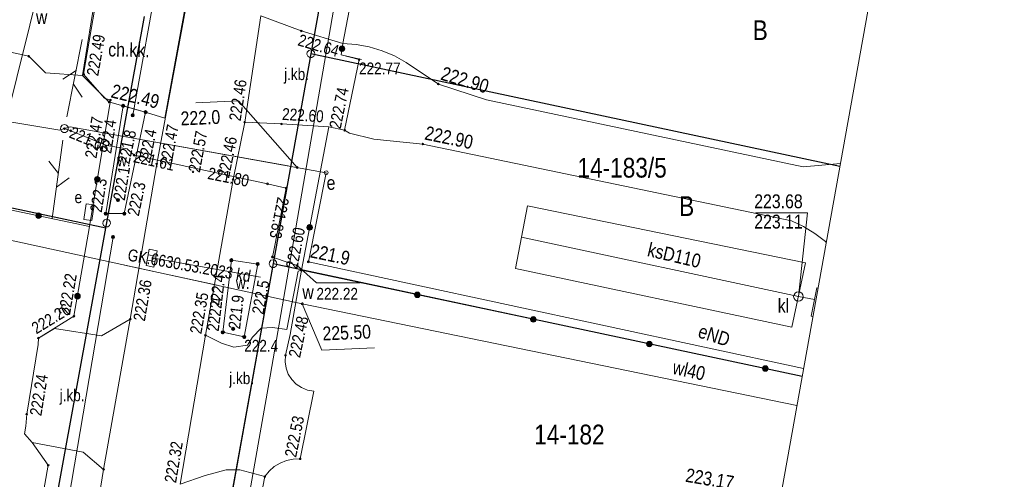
# Model space of a CAD drawing. Header units: metres. Extents: x 0 to 6601798, y -2700 to 5691112.
# Tile 20 of 60: x 6600066 to 6600128, y 5689357 to 5689386. Entities that reach past the tile are written whole.
import ezdxf
from ezdxf.enums import TextEntityAlignment as Align

# ---------------------------------------------------------------- set-up
doc = ezdxf.new("R2010")
doc.units = ezdxf.units.M
doc.header["$MEASUREMENT"] = 0
for name, color, linetype, lineweight in [('AS__Nowe_granice', 150, 'Continuous', 30), ('Kontury', 7, 'Continuous', 5), ('Numery_dzialek', 150, 'Continuous', 5), ('OTK_E_T_0', 7, 'Continuous', 5), ('OTK_E_T_4', 7, 'Continuous', 5), ('OTK_L_0', 7, 'Continuous', 5), ('OTK_L_5', 7, 'Continuous', 5), ('OTK_L_8', 7, 'Continuous', 5), ('OTO_L_0', 7, 'Continuous', 5), ('OTO_L_1', 7, 'Continuous', 5), ('OTO_L_2', 7, 'Continuous', 5), ('OTR_T_0', 7, 'Continuous', 5), ('OTR_T_1', 7, 'Continuous', 5), ('P_SUK_T_1', 7, 'Continuous', 5), ('P_SUKP_E_T_0', 7, 'Continuous', 5), ('P_SUKP_L_0', 7, 'Continuous', 5), ('podzial_uzytki', 7, 'Continuous', 5), ('Punkty', 7, 'Continuous', 5), ('SDROK_T_1', 7, 'Continuous', 5), ('SDRPK_L_2', 7, 'Continuous', 5), ('SUE_E_T_1', 7, 'Continuous', 5), ('SUE_T_4', 7, 'Continuous', 5), ('SUL_L_1', 7, 'Continuous', 5), ('SUP_T_2', 7, 'Continuous', 5), ('SUTR_T_0', 7, 'Continuous', 5), ('SZOPO_L_0', 7, 'Continuous', 5), ('UEEOA_T_10', 7, 'Continuous', 5), ('UEEOA_T_3', 7, 'Continuous', 5), ('UEEOA_T_9', 7, 'Continuous', 5), ('UEEOC_T_0', 7, 'Continuous', 5), ('UEEOO_T_0', 7, 'Continuous', 5), ('UEEPB_L_0', 7, 'Continuous', 5), ('UEEPON_L_1', 7, 'Continuous', 5), ('UKKOA_T_25', 7, 'Continuous', 5), ('UKKOC_T_8', 7, 'Continuous', 5), ('UKKOO_T_7', 7, 'Continuous', 5), ('UKKPA_L_14', 7, 'Continuous', 5), ('UKKPOL_L_1', 7, 'Continuous', 5), ('UTTOA_T_14', 7, 'Continuous', 5), ('UTTPOM_L_1', 7, 'Continuous', 5), ('UWWOA_T_2', 7, 'Continuous', 5), ('UWWOA_T_3', 7, 'Continuous', 5), ('UWWOC_T_3', 7, 'Continuous', 5), ('UWWOO_T_1', 7, 'Continuous', 5), ('UWWPB_L_1', 7, 'Continuous', 5), ('UWWPL_L_0', 7, 'Continuous', 5), ('UWWPM_L_1', 7, 'Continuous', 5), ('Uzytki', 7, 'Continuous', 5), ('WUKOS_T_1', 7, 'Continuous', 5)]:
    doc.layers.add(name, color=color, linetype=linetype, lineweight=lineweight)
doc.styles.add('STYL_ARIAL', font='ARIALN.TTF')

# ---------------------------------------------------------------- blocks, each defined once
blk = doc.blocks.new('GRT')
at = {"color": 7, "flags": 128}
blk.add_lwpolyline([(0, 2.5), (1.352, 2.103), (2.274, 1.039), (2.475, -0.356), (1.889, -1.637), (0.704, -2.399), (-0.704, -2.399), (-1.889, -1.637), (-2.475, -0.356), (-2.274, 1.039), (-1.352, 2.103), (0, 2.5)], dxfattribs=at)
blk = doc.blocks.new('801')
at = {"color": 0}
for radius in [1, 0.9, 0.8, 0.7, 0.6, 0.5, 0.4, 0.3, 0.2, 0.1]:
    blk.add_circle((0, 0), radius, dxfattribs=at)
blk = doc.blocks.new('403')
at = {"color": 0}
blk.add_circle((0, 0), 0.5, dxfattribs=at)
blk = doc.blocks.new('509')
at = {"color": 0}
for p, q in [((-5, -2.5), (-5, 2.5)), ((-5, 2.5), (5.5, 2.5)), ((-1.5, 2.5), (-1.5, -2.5)), ((2, 2.5), (2, -2.5)), ((5.5, 2.5), (5.5, -2.5)), ((5.5, -2.5), (-5, -2.5))]:
    blk.add_line(p, q, dxfattribs=at)
blk = doc.blocks.new('4_SUES')
at = {"color": 7, "flags": 128}
for points in [[(-5, 2.5), (-5, -2.5)], [(5, 2.5), (-5, 2.5)], [(5, -2.5), (5, 2.5)], [(-5, -2.5), (5, -2.5)]]:
    blk.add_lwpolyline(points, dxfattribs=at)
blk = doc.blocks.new('4_SUPP')
at = {"color": 7, "flags": 128}
blk.add_lwpolyline([(0, 2.5), (1.352, 2.103), (2.274, 1.039), (2.475, -0.356), (1.889, -1.637), (0.704, -2.399), (-0.704, -2.399), (-1.889, -1.637), (-2.475, -0.356), (-2.274, 1.039), (-1.352, 2.103), (0, 2.5)], dxfattribs=at)
blk = doc.blocks.new('4_SUPS')
at = {"color": 7, "flags": 128}
blk.add_lwpolyline([(0, 0.625), (0.442, 0.442), (0.625, 0), (0.442, -0.442), (0, -0.625), (-0.442, -0.442), (-0.625, 0), (-0.442, 0.442), (0, 0.625)], dxfattribs=at)
blk = doc.blocks.new('ARM')
at = {"color": 7, "flags": 128}
blk.add_lwpolyline([(0, 1.25), (0.884, 0.884), (1.25, 0), (0.884, -0.884), (0, -1.25), (-0.884, -0.884), (-1.25, 0), (-0.884, 0.884), (0, 1.25)], dxfattribs=at)
blk = doc.blocks.new('625')
at = {"color": 0}
blk.add_circle((0, 0), 0.5, dxfattribs=at)
blk = doc.blocks.new('UGE')
at = {"color": 7, "flags": 128}
blk.add_lwpolyline([(0, 0.625), (0.442, 0.442), (0.625, 0), (0.442, -0.442), (0, -0.625), (-0.442, -0.442), (-0.625, 0), (-0.442, 0.442), (0, 0.625)], dxfattribs=at)
blk = doc.blocks.new('PLT')
at = {"color": 7, "flags": 128}
for points in [[(37.5, 0), (30.429, 7.071)], [(7.5, 0), (57.5, 0)], [(28.75, 0), (21.679, -7.071)]]:
    blk.add_lwpolyline(points, dxfattribs=at)
blk = doc.blocks.new('506')
at = {"color": 0}
blk.add_circle((0, 0), 3, dxfattribs=at)

msp = doc.modelspace()

# ---------------------------------------------------------------- linework, layer by layer
at = {"color": 7, "linetype": 'Continuous', "lineweight": 0, "flags": 128}
msp.add_lwpolyline([(6599857.53, 5688500.73), (6599864.97, 5688504.3), (6599871.35, 5688509.54), (6599876.29, 5688516.16), (6599879.05, 5688522.33), (6600062.17, 5689071.37), (6600063.61, 5689077.56), (6600064.24, 5689082.18), (6600098.38, 5689267.84), (6600134.13, 5689466.61), (6600198.69, 5689777.13), (6600210.05, 5689827.78)], dxfattribs=at)
at = {"layer": 'AS__Nowe_granice', "linetype": 'Continuous', "flags": 128}
for points in [[(6600086.68, 5689396), (6600084.48, 5689383.79)], [(6600071.52, 5689372.75), (6600073.96, 5689386.14)], [(6600084.48, 5689383.79), (6600082.09, 5689370.5)], [(6600117.949, 5689376.646), (6600084.48, 5689383.79)], [(6600071.52, 5689372.75), (6600037.93, 5689379.896)], [(6600066.76, 5689346.68), (6600071.52, 5689372.75)], [(6600082.09, 5689370.5), (6600077.41, 5689344.46)], [(6600082.09, 5689370.5), (6600115.563, 5689363.376)]]:
    msp.add_lwpolyline(points, dxfattribs=at)
at = {"layer": 'Kontury', "color": 3, "linetype": 'Continuous', "flags": 128}
for points in [[(6600071.56, 5689373.07), (6600073.96, 5689386.14)], [(6600066.76, 5689346.68), (6600071.56, 5689373.07)], [(6600082.09, 5689370.5), (6600077.43, 5689344.63)], [(6600115.562, 5689363.374), (6600083.69, 5689370.16)]]:
    msp.add_lwpolyline(points, dxfattribs=at)
at = {"layer": 'OTK_L_0', "color": 7, "linetype": 'Continuous', "flags": 128}
for points in [[(6600074.728, 5689376.81), (6600076.878, 5689388.425)], [(6600081.311, 5689386.177), (6600080.295, 5689379.455)], [(6600081.311, 5689386.177), (6600080.295, 5689379.455)], [(6600083.872, 5689385.228), (6600081.311, 5689386.177)], [(6600086.5, 5689384.443), (6600083.872, 5689385.228)], [(6600086.403, 5689383.713), (6600086.5, 5689384.443)], [(6600087.527, 5689383.418), (6600086.403, 5689383.713)], [(6600086.619, 5689378.939), (6600087.527, 5689383.418)], [(6600080.295, 5689379.455), (6600079.56, 5689375.825)], [(6600080.295, 5689379.455), (6600082.626, 5689379.344)], [(6600082.626, 5689379.344), (6600085.626, 5689379.16)], [(6600085.626, 5689379.16), (6600086.619, 5689378.939)], [(6600073.054, 5689366.977), (6600074.728, 5689376.81)], [(6600079.56, 5689375.825), (6600077.809, 5689365.967)], [(6600083.673, 5689370.018), (6600082.963, 5689366.335)], [(6600083.17, 5689366.008), (6600083.879, 5689370.078)], [(6600083.879, 5689370.078), (6600083.673, 5689370.018)], [(6600071.236, 5689365.938), (6600073.054, 5689366.977)], [(6600071.367, 5689357.479), (6600073.054, 5689366.977)], [(6600073.054, 5689366.977), (6600071.367, 5689357.479)], [(6600067.248, 5689365.793), (6600068.272, 5689366.391)], [(6600068.272, 5689366.391), (6600071.236, 5689365.938)], [(6600081.342, 5689366.425), (6600080.795, 5689365.842)], [(6600082.048, 5689366.458), (6600081.342, 5689366.425)], [(6600082.963, 5689366.335), (6600082.048, 5689366.458)], [(6600067.229, 5689365.382), (6600067.248, 5689365.793)], [(6600077.809, 5689365.967), (6600076.207, 5689356.538)], [(6600077.809, 5689365.967), (6600076.207, 5689356.538)], [(6600078.822, 5689365.464), (6600077.809, 5689365.967)], [(6600080.795, 5689365.842), (6600080.463, 5689365.342)], [(6600082.877, 5689364.701), (6600083.17, 5689366.008)], [(6600066.504, 5689360.977), (6600067.229, 5689365.382)], [(6600079.601, 5689365.223), (6600078.822, 5689365.464)], [(6600080.463, 5689365.342), (6600079.601, 5689365.223)], [(6600084.67, 5689362.431), (6600084.27, 5689362.501), (6600083.892, 5689362.652), (6600083.554, 5689362.878), (6600083.271, 5689363.169), (6600083.053, 5689363.512), (6600082.912, 5689363.893), (6600082.852, 5689364.295), (6600082.877, 5689364.701)], [(6600083.804, 5689358.145), (6600084.67, 5689362.431)], [(6600066.448, 5689360.222), (6600066.504, 5689360.977)], [(6600066.37, 5689359.718), (6600066.448, 5689360.222)], [(6600066.85, 5689359.17), (6600066.37, 5689359.718)], [(6600070.084, 5689358.565), (6600066.85, 5689359.17)], [(6600071.367, 5689357.479), (6600070.084, 5689358.565)], [(6600081.567, 5689357.017), (6600081.838, 5689357.359), (6600082.164, 5689357.649), (6600082.536, 5689357.878), (6600082.941, 5689358.04), (6600083.368, 5689358.13), (6600083.804, 5689358.145)], [(6600069.618, 5689346.547), (6600071.367, 5689357.479)], [(6600076.207, 5689356.538), (6600077.796, 5689357.095)], [(6600077.796, 5689357.095), (6600079.119, 5689357.444)], [(6600079.119, 5689357.444), (6600079.978, 5689357.457)], [(6600079.978, 5689357.457), (6600081.567, 5689357.017)]]:
    msp.add_lwpolyline(points, dxfattribs=at)
at = {"layer": 'OTK_L_5', "color": 7, "linetype": 'Continuous', "flags": 128}
for points in [[(6600072.604, 5689380.491), (6600071.503, 5689373.665)], [(6600074.026, 5689380.088), (6600072.604, 5689380.491)], [(6600072.676, 5689373.666), (6600074.026, 5689380.088)], [(6600071.503, 5689373.665), (6600072.676, 5689373.666)], [(6600078.907, 5689366.153), (6600079.45, 5689370.717)], [(6600079.45, 5689370.717), (6600081.116, 5689370.477)], [(6600081.116, 5689370.477), (6600080.266, 5689365.86)], [(6600080.266, 5689365.86), (6600078.907, 5689366.153)]]:
    msp.add_lwpolyline(points, dxfattribs=at)
at = {"layer": 'OTK_L_8', "color": 7, "linetype": 'Continuous', "flags": 128}
for points in [[(6600074.881, 5689389.16), (6600073.211, 5689379.895)], [(6600071.967, 5689372.183), (6600067.637, 5689346.573)]]:
    msp.add_lwpolyline(points, dxfattribs=at)
at = {"layer": 'OTO_L_0', "color": 7, "linetype": 'Continuous', "flags": 128}
for points in [[(6600088.646, 5689395.661), (6600086.5, 5689384.443)], [(6600086.5, 5689384.443), (6600086.403, 5689383.713)], [(6600070.103, 5689382.499), (6600071.428, 5689380.977)], [(6600071.803, 5689380.857), (6600070.471, 5689372.861)], [(6600071.428, 5689380.977), (6600071.803, 5689380.857)], [(6600085.626, 5689379.16), (6600083.879, 5689370.078)], [(6600086.619, 5689378.939), (6600085.626, 5689379.16)], [(6600070.471, 5689372.861), (6600069.496, 5689367.167)], [(6600083.879, 5689370.078), (6600083.17, 5689366.008)], [(6600083.879, 5689370.078), (6600115.561, 5689363.367)], [(6600069.496, 5689367.167), (6600067.248, 5689365.793)], [(6600067.248, 5689365.793), (6600067.229, 5689365.382)], [(6600083.17, 5689366.008), (6600082.877, 5689364.701)], [(6600084.67, 5689362.431), (6600084.27, 5689362.501), (6600083.892, 5689362.652), (6600083.554, 5689362.878), (6600083.271, 5689363.169), (6600083.053, 5689363.512), (6600082.912, 5689363.893), (6600082.852, 5689364.295), (6600082.877, 5689364.701)], [(6600066.448, 5689360.222), (6600066.37, 5689359.718)], [(6600066.37, 5689359.718), (6600066.85, 5689359.17)], [(6600066.85, 5689359.17), (6600067.866, 5689357.738)], [(6600067.866, 5689357.738), (6600065.931, 5689346.69)], [(6600081.567, 5689357.017), (6600081.838, 5689357.359), (6600082.164, 5689357.649), (6600082.536, 5689357.878), (6600082.941, 5689358.04), (6600083.368, 5689358.13), (6600083.804, 5689358.145)], [(6600081.567, 5689357.017), (6600077.483, 5689335.802)]]:
    msp.add_lwpolyline(points, dxfattribs=at)
at = {"layer": 'OTO_L_0', "color": 7, "linetype": 'Continuous'}
for centre, radius in [((6600086.455, 5689384.107), 0.175), ((6600086.455, 5689384.107), 0.158), ((6600086.455, 5689384.107), 0.14), ((6600086.455, 5689384.107), 0.122), ((6600086.455, 5689384.107), 0.105), ((6600086.455, 5689384.107), 0.0875), ((6600086.455, 5689384.107), 0.07), ((6600086.455, 5689384.107), 0.0525), ((6600086.455, 5689384.107), 0.035), ((6600070.967, 5689375.838), 0.175), ((6600070.967, 5689375.838), 0.158), ((6600070.967, 5689375.838), 0.14), ((6600070.967, 5689375.838), 0.122), ((6600070.967, 5689375.838), 0.105), ((6600070.967, 5689375.838), 0.0875), ((6600070.967, 5689375.838), 0.07), ((6600070.967, 5689375.838), 0.0525), ((6600070.967, 5689375.838), 0.035), ((6600084.401, 5689372.794), 0.175), ((6600084.401, 5689372.794), 0.158), ((6600084.401, 5689372.794), 0.14), ((6600084.401, 5689372.794), 0.122), ((6600084.401, 5689372.794), 0.105), ((6600084.401, 5689372.794), 0.0875), ((6600084.401, 5689372.794), 0.07), ((6600084.401, 5689372.794), 0.0525), ((6600084.401, 5689372.794), 0.035), ((6600069.715, 5689368.443), 0.175), ((6600069.715, 5689368.443), 0.158), ((6600069.715, 5689368.443), 0.14), ((6600069.715, 5689368.443), 0.122), ((6600069.715, 5689368.443), 0.105), ((6600069.715, 5689368.443), 0.0875), ((6600069.715, 5689368.443), 0.07), ((6600069.715, 5689368.443), 0.0525), ((6600069.715, 5689368.443), 0.035), ((6600091.216, 5689368.524), 0.175), ((6600091.216, 5689368.524), 0.158), ((6600091.216, 5689368.524), 0.14), ((6600091.216, 5689368.524), 0.122), ((6600091.216, 5689368.524), 0.105), ((6600091.216, 5689368.524), 0.0875), ((6600091.216, 5689368.524), 0.07), ((6600091.216, 5689368.524), 0.0525), ((6600091.216, 5689368.524), 0.035), ((6600098.553, 5689366.97), 0.175), ((6600098.553, 5689366.97), 0.158), ((6600098.553, 5689366.97), 0.14), ((6600098.553, 5689366.97), 0.122), ((6600098.553, 5689366.97), 0.105), ((6600098.553, 5689366.97), 0.0875), ((6600098.553, 5689366.97), 0.07), ((6600098.553, 5689366.97), 0.0525), ((6600098.553, 5689366.97), 0.035), ((6600105.891, 5689365.415), 0.175), ((6600105.891, 5689365.415), 0.158), ((6600105.891, 5689365.415), 0.14), ((6600105.891, 5689365.415), 0.122), ((6600105.891, 5689365.415), 0.105), ((6600105.891, 5689365.415), 0.0875), ((6600105.891, 5689365.415), 0.07), ((6600105.891, 5689365.415), 0.0525), ((6600105.891, 5689365.415), 0.035), ((6600113.228, 5689363.861), 0.175), ((6600113.228, 5689363.861), 0.158), ((6600113.228, 5689363.861), 0.14), ((6600113.228, 5689363.861), 0.122), ((6600113.228, 5689363.861), 0.105), ((6600113.228, 5689363.861), 0.0875), ((6600113.228, 5689363.861), 0.07), ((6600113.228, 5689363.861), 0.0525), ((6600113.228, 5689363.861), 0.035)]:
    msp.add_circle(centre, radius, dxfattribs=at)
at = {"layer": 'OTO_L_1', "color": 7, "linetype": 'Continuous', "flags": 128}
for points in [[(6600070.103, 5689382.499), (6600070.824, 5689386.667)], [(6600087.527, 5689383.418), (6600086.619, 5689378.939)], [(6600066.504, 5689360.977), (6600067.229, 5689365.382)], [(6600084.67, 5689362.431), (6600083.804, 5689358.145)]]:
    msp.add_lwpolyline(points, dxfattribs=at)
at = {"layer": 'OTO_L_2', "color": 7, "linetype": 'Continuous', "flags": 128}
for points in [[(6600086.403, 5689383.713), (6600087.527, 5689383.418)], [(6600066.448, 5689360.222), (6600066.504, 5689360.977)]]:
    msp.add_lwpolyline(points, dxfattribs=at)
at = {"layer": 'P_SUKP_L_0', "color": 30, "linetype": 'Continuous', "flags": 128}
msp.add_lwpolyline([(6600074.41, 5689370.87), (6600081.3, 5689369.64)], dxfattribs=at)
at = {"layer": 'SDRPK_L_2', "color": 7, "linetype": 'Continuous', "flags": 128}
for points in [[(6600076.85, 5689388.46), (6600075.24, 5689379.7)], [(6600070.03, 5689382.4), (6600070.9, 5689387.8)], [(6600066.63, 5689383.63), (6600056.72, 5689385.8)], [(6600086.5, 5689384.44), (6600087.343, 5689384.377), (6600088.174, 5689384.223), (6600088.983, 5689383.98), (6600089.762, 5689383.651), (6600090.5, 5689383.24)], [(6600067.69, 5689382.57), (6600066.63, 5689383.63)], [(6600092.55, 5689381.87), (6600090.5, 5689383.24)], [(6600092.55, 5689381.87), (6600090.5, 5689383.24)], [(6600070.03, 5689382.4), (6600067.69, 5689382.57)], [(6600071.71, 5689380.74), (6600070.03, 5689382.4)], [(6600095.59, 5689380.87), (6600092.55, 5689381.87)], [(6600095.59, 5689380.87), (6600092.55, 5689381.87)], [(6600072.5, 5689380.52), (6600071.71, 5689380.74)], [(6600115.62, 5689376.62), (6600095.59, 5689380.87)], [(6600115.62, 5689376.62), (6600095.59, 5689380.87)], [(6600074.09, 5689380.07), (6600072.5, 5689380.52)], [(6600075.24, 5689379.7), (6600074.09, 5689380.07)], [(6600086.93, 5689378.76), (6600088.46, 5689378.39)], [(6600086.93, 5689378.76), (6600088.46, 5689378.39)], [(6600088.46, 5689378.39), (6600091.57, 5689378.07)], [(6600088.46, 5689378.39), (6600091.57, 5689378.07)], [(6600091.57, 5689378.07), (6600114.88, 5689373.2)], [(6600091.57, 5689378.07), (6600114.88, 5689373.2)], [(6600117.983, 5689376.833), (6600115.62, 5689376.62)], [(6600117.983, 5689376.833), (6600115.62, 5689376.62)], [(6600114.88, 5689373.2), (6600115.64, 5689372.843), (6600116.359, 5689372.408), (6600117.03, 5689371.902), (6600117.087, 5689371.849)], [(6600114.88, 5689373.2), (6600115.64, 5689372.843), (6600116.359, 5689372.408), (6600117.03, 5689371.902), (6600117.087, 5689371.849)]]:
    msp.add_lwpolyline(points, dxfattribs=at)
at = {"layer": 'SUL_L_1', "color": 7, "linetype": 'Continuous', "flags": 128}
for points in [[(6600068.89, 5689379.05), (6600069.3, 5689378.91)], [(6600069.3, 5689378.91), (6600071.57, 5689377.98)], [(6600071.57, 5689377.98), (6600072.85, 5689377.77)], [(6600072.85, 5689377.77), (6600073.3, 5689377.36)], [(6600073.3, 5689377.36), (6600081.74, 5689375.55)], [(6600073.3, 5689377.36), (6600081.74, 5689375.55)], [(6600081.74, 5689375.55), (6600082.92, 5689375.27)], [(6600082.92, 5689375.27), (6600082.05, 5689370.92)], [(6600082.05, 5689370.92), (6600083.1, 5689370.56)], [(6600082.05, 5689370.92), (6600083.1, 5689370.56)], [(6600083.1, 5689370.56), (6600083.61, 5689370.38)]]:
    msp.add_lwpolyline(points, dxfattribs=at)
at = {"layer": 'SUTR_T_0', "color": 30, "linetype": 'Continuous', "flags": 128}
for points in [[(6600083.61, 5689370.38), (6600084.833, 5689369.276)], [(6600084.833, 5689369.276), (6600087.601, 5689369.276)]]:
    msp.add_lwpolyline(points, dxfattribs=at)
at = {"layer": 'SZOPO_L_0', "color": 7, "linetype": 'Continuous', "flags": 128}
for points in [[(6600086.48, 5689383.7), (6600087.68, 5689383.42)], [(6600037.894, 5689379.695), (6600070.47, 5689372.86)], [(6600086.93, 5689378.76), (6600086.619, 5689378.939)]]:
    msp.add_lwpolyline(points, dxfattribs=at)
at = {"layer": 'SZOPO_L_0', "color": 7, "linetype": 'Continuous'}
for radius in [0.175, 0.158, 0.14, 0.122, 0.105, 0.0875, 0.07, 0.0525, 0.035]:
    msp.add_circle((6600067.255, 5689373.535), radius, dxfattribs=at)
at = {"layer": 'UEEOC_T_0', "color": 1, "linetype": 'Continuous', "flags": 128}
for points in [[(6600077.201, 5689380.683), (6600079.901, 5689380.796)], [(6600083.621, 5689376.589), (6600079.901, 5689380.796)]]:
    msp.add_lwpolyline(points, dxfattribs=at)
at = {"layer": 'UEEPB_L_0', "color": 1, "linetype": 'Continuous', "flags": 128}
msp.add_lwpolyline([(6600074.543, 5689378.21), (6600083.046, 5689376.685)], dxfattribs=at)
at = {"layer": 'UEEPON_L_1', "color": 1, "linetype": 'Continuous', "flags": 128}
for points in [[(6600063.647, 5689379.776), (6600068.607, 5689378.942)], [(6600068.607, 5689378.942), (6600068.89, 5689379.05)], [(6600068.607, 5689378.942), (6600068.89, 5689379.05)], [(6600068.89, 5689379.05), (6600069.259, 5689379.15)], [(6600068.89, 5689379.05), (6600069.259, 5689379.15)], [(6600069.259, 5689379.15), (6600085.446, 5689376.255)], [(6600085.446, 5689376.255), (6600084.321, 5689370.613)], [(6600084.321, 5689370.613), (6600115.651, 5689363.869)]]:
    msp.add_lwpolyline(points, dxfattribs=at)
at = {"layer": 'UKKOC_T_8', "color": 30, "linetype": 'Continuous', "flags": 128}
for points in [[(6600112.612, 5689373.712), (6600115.901, 5689373.712)], [(6600115.323, 5689368.419), (6600115.901, 5689373.712)]]:
    msp.add_lwpolyline(points, dxfattribs=at)
at = {"layer": 'UKKPA_L_14', "color": 30, "linetype": 'Continuous', "flags": 128}
for points in [[(6600116.135, 5689367.182), (6600116.481, 5689368.968)], [(6600116.481, 5689368.968), (6600116.566, 5689368.952)], [(6600116.243, 5689367.161), (6600116.135, 5689367.182)]]:
    msp.add_lwpolyline(points, dxfattribs=at)
at = {"layer": 'UKKPOL_L_1', "color": 30, "linetype": 'Continuous', "flags": 128}
for points in [[(6600097.431, 5689370.201), (6600098.196, 5689374.167)], [(6600098.196, 5689374.167), (6600115.774, 5689370.56)], [(6600115.323, 5689368.419), (6600097.809, 5689372.179)], [(6600114.914, 5689366.47), (6600097.431, 5689370.201)], [(6600115.774, 5689370.56), (6600114.914, 5689366.47)], [(6600115.323, 5689368.419), (6600116.342, 5689368.232)]]:
    msp.add_lwpolyline(points, dxfattribs=at)
at = {"layer": 'UTTPOM_L_1', "color": 30, "linetype": 'Continuous', "flags": 128}
for points in [[(6600086.974, 5689392.672), (6600081.91, 5689363.375)], [(6600081.91, 5689363.375), (6600078.761, 5689345.548)]]:
    msp.add_lwpolyline(points, dxfattribs=at)
at = {"layer": 'UWWOC_T_3', "color": 161, "linetype": 'Continuous', "flags": 128}
for points in [[(6600083.941, 5689367.964), (6600085.18, 5689365.03)], [(6600085.18, 5689365.03), (6600088.499, 5689365.169)]]:
    msp.add_lwpolyline(points, dxfattribs=at)
at = {"layer": 'UWWPB_L_1', "color": 161, "linetype": 'Continuous', "flags": 128}
msp.add_lwpolyline([(6600072.687, 5689370.411), (6600078.551, 5689369.136)], dxfattribs=at)
at = {"layer": 'UWWPL_L_0', "color": 161, "linetype": 'Continuous', "flags": 128}
for points in [[(6600083.941, 5689367.964), (6600063.403, 5689372.429)], [(6600115.23, 5689361.524), (6600083.941, 5689367.964)]]:
    msp.add_lwpolyline(points, dxfattribs=at)
at = {"layer": 'UWWPM_L_1', "color": 161, "linetype": 'Continuous', "flags": 128}
msp.add_lwpolyline([(6600070.794, 5689402.093), (6600063.403, 5689372.429)], dxfattribs=at)
at = {"layer": 'Uzytki', "color": 3, "linetype": 'Continuous', "flags": 128}
for points in [[(6600086.68, 5689396), (6600084.48, 5689383.79)], [(6600071.56, 5689373.07), (6600073.96, 5689386.14)], [(6600084.48, 5689383.79), (6600082.09, 5689370.5)], [(6600066.76, 5689346.68), (6600071.56, 5689373.07)], [(6600082.09, 5689370.5), (6600077.43, 5689344.63)], [(6600082.09, 5689370.5), (6600115.562, 5689363.374)]]:
    msp.add_lwpolyline(points, dxfattribs=at)

# ---------------------------------------------------------------- block references
at = {"layer": 'OTR_T_0', "color": 7, "linetype": 'Continuous', "xscale": 0.1, "yscale": 0.1, "zscale": 0.1, "rotation": 0.0008399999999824}
for p in [(6600083.872, 5689385.228), (6600087.527, 5689383.418), (6600070.103, 5689382.499), (6600071.803, 5689380.857), (6600080.295, 5689379.455), (6600082.626, 5689379.344), (6600086.619, 5689378.939), (6600074.728, 5689376.81), (6600077.027, 5689376.311), (6600079.56, 5689375.825), (6600083.879, 5689370.078), (6600069.496, 5689367.167), (6600073.054, 5689366.977), (6600067.248, 5689365.793), (6600077.809, 5689365.967), (6600082.877, 5689364.701), (6600066.504, 5689360.977), (6600083.804, 5689358.145), (6600067.866, 5689357.738), (6600071.367, 5689357.479), (6600081.567, 5689357.017)]:
    msp.add_blockref('403', p, dxfattribs=at)
at = {"layer": 'OTR_T_1', "color": 7, "linetype": 'Continuous', "xscale": 0.1, "yscale": 0.1, "zscale": 0.1, "rotation": 0.0008399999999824}
for p in [(6600072.604, 5689380.491), (6600073.211, 5689379.895), (6600074.026, 5689380.088), (6600072.273, 5689374.532), (6600071.503, 5689373.665), (6600072.676, 5689373.666), (6600071.967, 5689372.183), (6600079.45, 5689370.717), (6600081.116, 5689370.477), (6600079.566, 5689366.376), (6600078.907, 5689366.153), (6600080.266, 5689365.86)]:
    msp.add_blockref('801', p, dxfattribs=at)
at = {"layer": 'P_SUK_T_1', "color": 7, "linetype": 'Continuous', "xscale": 0.1, "yscale": 0.1, "zscale": 0.1, "rotation": 259.30351}
msp.add_blockref('509', (6600074.41, 5689370.87), dxfattribs=at)
at = {"layer": 'Punkty', "color": 7, "linetype": 'Continuous', "xscale": 0.1, "yscale": 0.1, "zscale": 0.1}
for p in [(6600084.48, 5689383.79), (6600071.56, 5689373.07), (6600082.09, 5689370.5)]:
    msp.add_blockref('GRT', p, dxfattribs=at)
at = {"layer": 'SUE_T_4', "color": 1, "linetype": 'Continuous', "xscale": 0.1, "yscale": 0.1, "zscale": 0.1, "rotation": 82.00172}
msp.add_blockref('4_SUES', (6600070.446, 5689373.753), dxfattribs=at)
at = {"layer": 'SUP_T_2', "color": 7, "linetype": 'Continuous', "xscale": 0.1, "yscale": 0.1, "zscale": 0.1}
msp.add_blockref('4_SUPP', (6600068.89, 5689379.05), dxfattribs=at)
at = {"layer": 'SUTR_T_0', "color": 30, "linetype": 'Continuous', "xscale": 0.1, "yscale": 0.1, "zscale": 0.1}
for p in [(6600069.3, 5689378.91), (6600073.3, 5689377.36), (6600081.74, 5689375.55), (6600082.92, 5689375.27), (6600082.05, 5689370.92), (6600083.61, 5689370.38)]:
    msp.add_blockref('4_SUPS', p, dxfattribs=at)
at = {"layer": 'UEEOA_T_10', "color": 1, "linetype": 'Continuous', "xscale": 0.1, "yscale": 0.1, "zscale": 0.1, "rotation": 2.400689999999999}
msp.add_blockref('ARM', (6600085.446, 5689376.255), dxfattribs=at)
at = {"layer": 'UEEOA_T_9', "color": 7, "linetype": 'Continuous', "xscale": 0.1, "yscale": 0.1, "zscale": 0.1}
for rotation in [78.65649000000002, 262.38686]:
    msp.add_blockref('625', (6600068.89, 5689379.05), dxfattribs=dict(at, rotation=rotation))
at = {"layer": 'UEEOC_T_0', "color": 1, "linetype": 'Continuous', "xscale": 0.1, "yscale": 0.1, "zscale": 0.1, "rotation": 2.400689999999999}
for p in [(6600083.621, 5689376.589), (6600084.321, 5689370.613)]:
    msp.add_blockref('UGE', p, dxfattribs=at)
at = {"layer": 'UKKOC_T_8', "color": 7, "linetype": 'Continuous', "xscale": 0.1, "yscale": 0.1, "zscale": 0.1}
msp.add_blockref('506', (6600115.323, 5689368.419), dxfattribs=at)
at = {"layer": 'UTTOA_T_14', "color": 30, "linetype": 'Continuous', "xscale": 0.1, "yscale": 0.1, "zscale": 0.1}
for rotation in [78.65649000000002, 262.35249]:
    msp.add_blockref('PLT', (6600068.89, 5689379.05), dxfattribs=dict(at, rotation=rotation))
at = {"layer": 'UWWOC_T_3', "color": 4, "linetype": 'Continuous', "xscale": 0.1, "yscale": 0.1, "zscale": 0.1, "rotation": 272.38987}
msp.add_blockref('UGE', (6600083.941, 5689367.964), dxfattribs=at)
at = {"layer": 'WUKOS_T_1', "color": 7, "linetype": 'Continuous', "xscale": 0.1, "yscale": 0.1, "zscale": 0.1}
for p in [(6600066.63, 5689383.63), (6600092.55, 5689381.87), (6600071.71, 5689380.74), (6600091.57, 5689378.07)]:
    msp.add_blockref('403', p, dxfattribs=at)

# ---------------------------------------------------------------- texts
at = {"layer": 'Numery_dzialek', "linetype": 'Continuous', "style": 'STYL_ARIAL'}
for s, p in [('14-183/5', (6600101.342, 5689375.572)), ('14-182', (6600098.606, 5689358.684))]:
    msp.add_text(s, height=1.25, dxfattribs=at).set_placement(p, align=Align.BOTTOM_LEFT)
at = {"layer": 'OTK_E_T_0', "color": 7, "linetype": 'Continuous', "style": 'STYL_ARIAL'}
for p in [(6600083.574, 5689382.496), (6600080.102, 5689363.246), (6600069.375, 5689362.166)]:
    msp.add_text('j.kb.', height=0.75, dxfattribs=at).set_placement(p, align=Align.MIDDLE_CENTER)
at = {"layer": 'OTK_E_T_4', "color": 7, "linetype": 'Continuous', "style": 'STYL_ARIAL'}
for p in [(6600072.649, 5689377.027), (6600080.166, 5689369.277)]:
    msp.add_text('w.', height=0.75, dxfattribs=at).set_placement(p, align=Align.MIDDLE_CENTER)
at = {"layer": 'OTR_T_0', "color": 7, "linetype": 'Continuous', "style": 'STYL_ARIAL'}
for s, rotation, p in [('222.49', 80.2, (6600070.288, 5689382.467)), ('222.64', 343.4, (6600083.818, 5689385.048)), ('222.47', 79.5, (6600074.912, 5689376.776)), ('222.36', 80.3, (6600073.239, 5689366.945)), ('222.48', 78, (6600083.06, 5689364.662)), ('222.24', 80.7, (6600066.689, 5689360.947))]:
    msp.add_text(s, height=0.75, rotation=rotation, dxfattribs=at).set_placement(p, align=Align.TOP_LEFT)
msp.add_text('222.77', height=0.75, dxfattribs=at).set_placement((6600087.527, 5689383.231), align=Align.TOP_LEFT)
for s, rotation, p in [('222.46', 81.4, (6600080.26, 5689379.46)), ('222.74', 78.5, (6600086.584, 5689378.946)), ('222.60', 356.5, (6600082.628, 5689379.379)), ('222.46', 78.6, (6600079.525, 5689375.832)), ('222.60', 79.1, (6600083.844, 5689370.085)), ('222.22', 80.3, (6600069.461, 5689367.173)), ('222.35', 79.9, (6600077.774, 5689365.973)), ('222.26', 31.4, (6600067.23, 5689365.823)), ('222.53', 78.6, (6600083.769, 5689358.152)), ('222.32', 80.4, (6600076.172, 5689356.544))]:
    msp.add_text(s, height=0.75, rotation=rotation, dxfattribs=at).set_placement(p, align=Align.BOTTOM_LEFT)
msp.add_text('222.47', height=0.75, rotation=80.5, dxfattribs=at).set_placement((6600071.571, 5689379.686), align=Align.BOTTOM_RIGHT)
msp.add_text('222.57', height=0.75, rotation=79.5, dxfattribs=at).set_placement((6600077.088, 5689376.3), align=Align.MIDDLE_LEFT)
at = {"layer": 'OTR_T_1', "color": 7, "linetype": 'Continuous', "style": 'STYL_ARIAL'}
for rotation, p in [(80.8, (6600072.411, 5689379.517)), (83.2, (6600079.297, 5689369.736))]:
    msp.add_text('222.4', height=0.75, rotation=rotation, dxfattribs=at).set_placement(p, align=Align.BOTTOM_RIGHT)
msp.add_text('221.8', height=0.75, rotation=78.1, dxfattribs=at).set_placement((6600073.075, 5689378.946), align=Align.MIDDLE_RIGHT)
for s, rotation, p in [('222.4', 78.1, (6600074.005, 5689379.078)), ('222.5', 79.6, (6600081.128, 5689369.502))]:
    msp.add_text(s, height=0.75, rotation=rotation, dxfattribs=at).set_placement(p, align=Align.TOP_RIGHT)
for s, rotation, p in [('222.1', 80.8, (6600072.335, 5689374.522)), ('221.9', 83.2, (6600079.628, 5689366.369))]:
    msp.add_text(s, height=0.75, rotation=rotation, dxfattribs=at).set_placement(p, align=Align.MIDDLE_LEFT)
for s, rotation, p in [('222.3', 80.8, (6600071.468, 5689373.671)), ('222.4', 83.2, (6600078.872, 5689366.157))]:
    msp.add_text(s, height=0.75, rotation=rotation, dxfattribs=at).set_placement(p, align=Align.BOTTOM_LEFT)
msp.add_text('222.3', height=0.75, rotation=78.1, dxfattribs=at).set_placement((6600072.86, 5689373.627), align=Align.TOP_LEFT)
msp.add_text('222.4', height=0.75, dxfattribs=at).set_placement((6600080.266, 5689365.673), align=Align.TOP_LEFT)
at = {"layer": 'P_SUKP_E_T_0', "color": 30, "linetype": 'Continuous', "style": 'STYL_ARIAL'}
msp.add_text('GK.6630.53.2023 kd', height=0.75, rotation=349.8782, dxfattribs=at).set_placement((6600076.791, 5689370.381), align=Align.MIDDLE_CENTER)
at = {"layer": 'podzial_uzytki', "color": 3, "linetype": 'Continuous', "style": 'STYL_ARIAL'}
for p in [(6600112.432, 5689384.279), (6600107.778, 5689373.142)]:
    msp.add_text('B', height=1.25, dxfattribs=at).set_placement(p, align=Align.BOTTOM_LEFT)
at = {"layer": 'SDROK_T_1', "color": 7, "linetype": 'Continuous', "style": 'STYL_ARIAL'}
msp.add_text('ch.kk.', height=0.875, rotation=358.741, dxfattribs=at).set_placement((6600072.973, 5689384.032), align=Align.MIDDLE_CENTER)
at = {"layer": 'SUE_E_T_1', "color": 7, "linetype": 'Continuous', "style": 'STYL_ARIAL'}
msp.add_text('e', height=0.75, dxfattribs=at).set_placement((6600070.01, 5689374.104), align=Align.BOTTOM_RIGHT)
at = {"layer": 'SUTR_T_0', "color": 30, "linetype": 'Continuous', "style": 'STYL_ARIAL'}
for s, rotation, p in [('221.63', 337.721, (6600069.276, 5689378.852)), ('221.61', 347.595, (6600073.287, 5689377.299))]:
    msp.add_text(s, height=0.75, rotation=rotation, dxfattribs=at).set_placement(p, align=Align.MIDDLE_LEFT)
for s, rotation, p in [('221.80', 348.678, (6600080.558, 5689375.723)), ('221.83', 258.577, (6600082.225, 5689372.102))]:
    msp.add_text(s, height=0.75, rotation=rotation, dxfattribs=at).set_placement(p, align=Align.MIDDLE_RIGHT)
msp.add_text('222.22', height=0.75, dxfattribs=at).set_placement((6600084.833, 5689368.588), align=Align.MIDDLE_LEFT)
at = {"layer": 'UEEOA_T_3', "color": 7, "linetype": 'Continuous', "style": 'STYL_ARIAL'}
msp.add_text('e', height=0.875, rotation=2.3991, dxfattribs=at).set_placement((6600085.456, 5689376.036), align=Align.TOP_LEFT)
at = {"layer": 'UEEOC_T_0', "color": 1, "linetype": 'Continuous', "style": 'STYL_ARIAL'}
msp.add_text('222.0', height=0.875, rotation=2.3984, dxfattribs=at).set_placement((6600078.728, 5689380.228), align=Align.TOP_RIGHT)
msp.add_text('221.9', height=0.875, rotation=348.0807, dxfattribs=at).set_placement((6600084.329, 5689370.653), align=Align.BOTTOM_LEFT)
at = {"layer": 'UEEOO_T_0', "color": 1, "linetype": 'Continuous', "style": 'STYL_ARIAL'}
msp.add_text('eND', height=0.875, rotation=342.0617, dxfattribs=at).set_placement((6600108.829, 5689365.603), align=Align.BOTTOM_LEFT)
at = {"layer": 'UKKOA_T_25', "color": 7, "linetype": 'Continuous', "style": 'STYL_ARIAL'}
msp.add_text('kl', height=0.875, dxfattribs=at).set_placement((6600114.741, 5689368.28), align=Align.TOP_RIGHT)
at = {"layer": 'UKKOC_T_8', "color": 30, "linetype": 'Continuous', "style": 'STYL_ARIAL'}
for s, p in [('223.68', (6600112.528, 5689374.883)), ('223.11', (6600112.531, 5689373.599))]:
    msp.add_text(s, height=0.875, dxfattribs=at).set_placement(p, align=Align.TOP_LEFT)
at = {"layer": 'UKKOO_T_7', "color": 30, "linetype": 'Continuous', "style": 'STYL_ARIAL'}
msp.add_text('ksD110', height=0.875, rotation=346.7617, dxfattribs=at).set_placement((6600105.658, 5689370.736), align=Align.BOTTOM_LEFT)
at = {"layer": 'UWWOA_T_2', "color": 7, "linetype": 'Continuous', "style": 'STYL_ARIAL'}
msp.add_text('w', height=0.875, dxfattribs=at).set_placement((6600067.089, 5689386.547), align=Align.TOP_LEFT)
at = {"layer": 'UWWOA_T_3', "color": 7, "linetype": 'Continuous', "style": 'STYL_ARIAL'}
msp.add_text('w', height=0.875, dxfattribs=at).set_placement((6600083.941, 5689368.006), align=Align.BOTTOM_LEFT)
at = {"layer": 'UWWOC_T_3', "color": 161, "linetype": 'Continuous', "style": 'STYL_ARIAL'}
msp.add_text('225.50', height=0.875, rotation=2.3991, dxfattribs=at).set_placement((6600085.246, 5689365.374), align=Align.BOTTOM_LEFT)
at = {"layer": 'UWWOO_T_1', "color": 161, "linetype": 'Continuous', "style": 'STYL_ARIAL'}
msp.add_text('wl40', height=0.875, rotation=347.5881, dxfattribs=at).set_placement((6600107.244, 5689363.279), align=Align.BOTTOM_LEFT)
at = {"layer": 'WUKOS_T_1', "color": 7, "linetype": 'Continuous', "style": 'STYL_ARIAL'}
for s, rotation, p in [('222.90', 343.0276, (6600092.562, 5689381.909)), ('222.49', 346.17, (6600071.72, 5689380.78)), ('222.90', 348.1822, (6600091.578, 5689378.11))]:
    msp.add_text(s, height=0.875, rotation=rotation, dxfattribs=at).set_placement(p, align=Align.BOTTOM_LEFT)
msp.add_text('223.17', height=0.875, rotation=350.3065, dxfattribs=at).set_placement((6600108.209, 5689357.132), align=Align.MIDDLE_LEFT)

doc.saveas('drawing.dxf')
